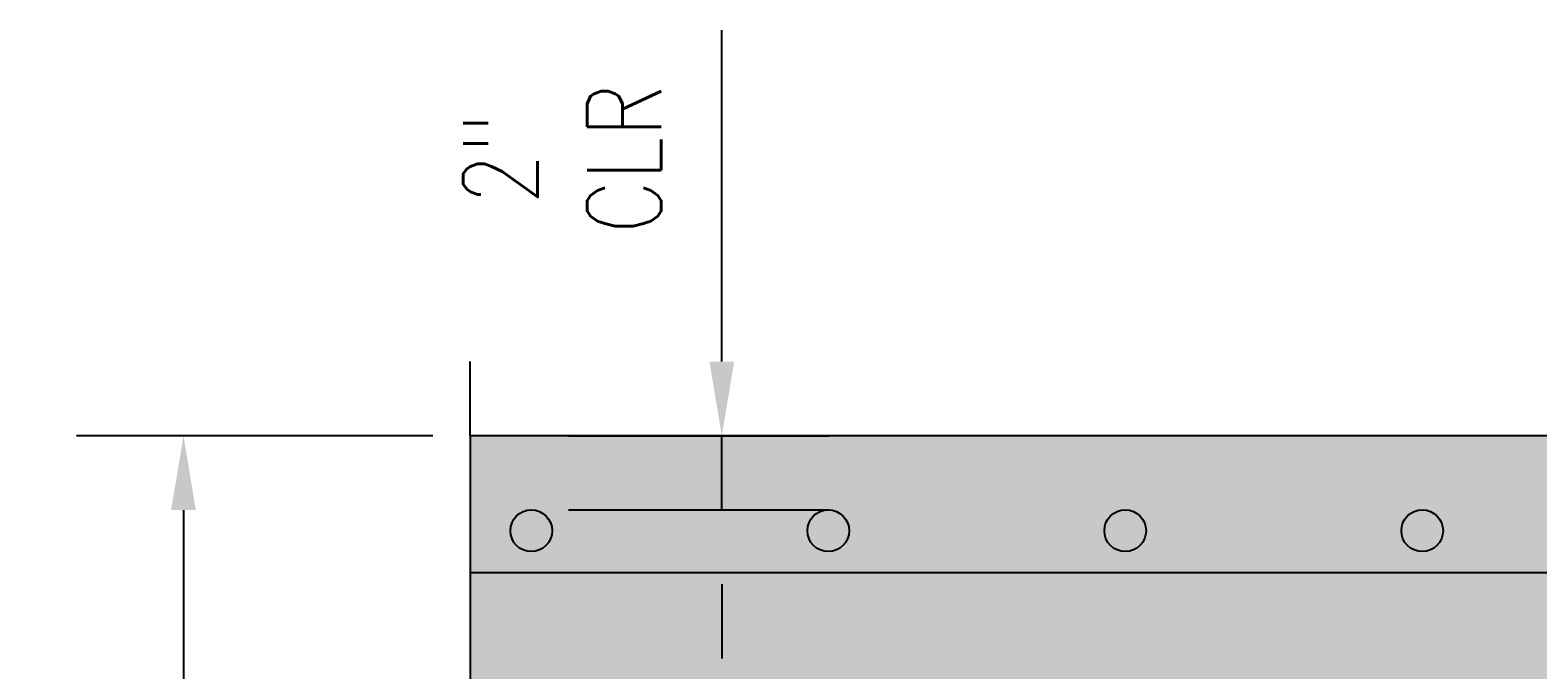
# Model space of a CAD drawing. Header units: inches. Extents: x 870 to 1996, y -84 to 460.
# Tile 3 of 20: x 887 to 928, y -5 to 12. Entities that reach past the tile are written whole.
import ezdxf

# ---------------------------------------------------------------- set-up
doc = ezdxf.new("R2010")
doc.units = ezdxf.units.IN
doc.header["$MEASUREMENT"] = 0
for name, color, linetype in [('A-DETL', 3, 'Continuous'), ('A-DETL-THIN', 1, 'Continuous'), ('A-DETL-WIDE', 5, 'Continuous'), ('A-FLOR', 173, 'Continuous'), ('S-ANNO-DIMS', 1, 'Continuous')]:
    doc.layers.add(name, color=color, linetype=linetype)
doc.layers.add('A-WALL-PATT', color=9, linetype='Continuous', true_color=0x808080)
doc.styles.add('Annotative', font='romans.shx', dxfattribs={"width": 0.8, "height": 0.125})
doc.dimstyles.new('Annotative', dxfattribs={"dimscale": 0, "dimtxt": 0.125, "dimasz": 0.125, "dimexe": 0.18, "dimexo": 0.0625, "dimgap": 0.09, "dimtad": 1, "dimdec": 3, "dimzin": 3, "dimdsep": 46, "dimlunit": 4, "dimtxsty": 'Annotative', "dimcen": 0.09, "dimclrt": 2, "dimazin": 2, "dimtfac": 1, "dimtdec": 3, "dimtmove": 0, "dimatfit": 0, "dimfxl": 1, "dimtfill": 1, "dimfrac": 2, "dimtolj": 1, "dimtzin": 0, "dimarcsym": 0})

# ---------------------------------------------------------------- blocks, each defined once
blk = doc.blocks.new('Reinforcing Bar Section_USACE - __9-1453024-SECTION')
h = blk.add_hatch(color=256)
h.dxf.hatch_style = 1
h.paths.add_polyline_path([(-1525.526, -0.129, 1), (-1526.651, -0.129, 1)])
blk.add_circle((-1526.088, -0.129), 0.562)
blk = doc.blocks.new('*U25')
for p, q in [((0.5, 1), (-0.5, -1)), ((1, 0), (0.5, 1)), ((-15, 0), (-17, 0)), ((-15, 0), (-1, 0)), ((-0.5, -1), (-1, 0)), ((15, 0), (1, 0)), ((15, 0), (17, 0))]:
    blk.add_line(p, q)
blk = doc.blocks.new('*D46')
at = {"layer": 'S-ANNO-DIMS', "color": 0, "lineweight": -2, "transparency": 16777216}
for p, q in [((905.755, 3.5), (905.755, 12.418)), ((901.622, 1.5), (908.635, 1.5)), ((905.755, -0.491), (905.755, 1.5)), ((901.622, -0.491), (908.635, -0.491)), ((905.755, -2.491), (905.755, -4.491))]:
    blk.add_line(p, q, dxfattribs=at)
at = {"layer": 'S-ANNO-DIMS', "color": 0, "transparency": 16777216}
for points in [[(905.421, 3.5), (906.088, 3.5), (905.755, 1.5)], [(905.421, -2.491), (906.088, -2.491), (905.755, -0.491)]]:
    blk.add_solid(points, dxfattribs=at)
at = {"layer": 'S-ANNO-DIMS', "color": 2, "transparency": 16777216, "insert": (901.458, 8.959), "char_height": 2, "attachment_point": 5, "rotation": 90, "style": 'Annotative', "bg_fill": 3, "box_fill_scale": 1.25, "bg_fill_color": 256, "bg_fill_true_color": 13158600, "bg_fill_transparency": 0}
blk.add_mtext('\\A1;2"\\PCLR', dxfattribs=at)
blk = doc.blocks.new('*D85')
at = {"layer": 'S-ANNO-DIMS', "color": 0, "lineweight": -2, "transparency": 16777216}
for p, q in [((897.974, 1.5), (888.375, 1.5)), ((891.255, -0.5), (891.255, -26.5)), ((897.974, -28.5), (888.375, -28.5))]:
    blk.add_line(p, q, dxfattribs=at)
at = {"layer": 'S-ANNO-DIMS', "color": 0, "transparency": 16777216}
for points in [[(890.921, -0.5), (891.588, -0.5), (891.255, 1.5)], [(890.921, -26.5), (891.588, -26.5), (891.255, -28.5)]]:
    blk.add_solid(points, dxfattribs=at)
at = {"layer": 'S-ANNO-DIMS', "color": 2, "transparency": 16777216, "insert": (888.624, -13.5), "char_height": 2, "attachment_point": 5, "rotation": 90, "style": 'Annotative', "bg_fill": 3, "box_fill_scale": 1.25, "bg_fill_color": 256, "bg_fill_true_color": 13158600, "bg_fill_transparency": 0}
blk.add_mtext('\\A1;2\'-6"', dxfattribs=at)

msp = doc.modelspace()

# ---------------------------------------------------------------- hatches: boundary and pattern name
at = {"layer": 'A-WALL-PATT', "lineweight": -3}
h = msp.add_hatch(dxfattribs=at)
h.set_pattern_fill('AR-CONC', color=8, style=0)
h.set_pattern_definition([(50, (0, 0), (7.172602, -0.62752), [0.75, -8.25]), (355, (0, 0), (-1.387513, 7.52192), [0.6, -6.6]), (100.45144, (0.598, -0.052), (5.78509, 6.8944), [0.6374, -7.01142]), (46.1842, (0, 2), (10.67241, -1.65519), [1.125, -12.375]), (96.6356, (0.889, 1.862), (9.34662, 9.74119), [0.9561, -10.51714]), (351.1842, (0, 2), (9.34662, 9.74119), [0.9, -9.9]), (21, (1, 1.5), (5.96907, -4.02619), [0.75, -8.25]), (326, (1, 1.5), (2.433153, 7.2515), [0.6, -6.6]), (71.45144, (1.4974, 1.1645), (8.402224, 3.22531), [0.6374, -7.01142]), (37.5, (0, 0), (0.1215986, 3.3289385), [0, -6.52, 0, -6.7, 0, -6.625]), (7.5, (0, 0), (2.630695, 3.944117), [0, -3.82, 0, -6.37, 0, -2.525]), (327.5, (-2.23, 0), (5.3382244, -0.225549), [0, -2.5, 0, -7.8, 0, -10.35]), (317.5, (-3.23, 0), (5.831862, 1.00105), [0, -3.25, 0, -5.18, 0, -7.35])])
h.paths.add_polyline_path([(1077.0951, -52.5004), (1101.0951, -28.5004), (1150.1995, -28.5004), (1150.1995, -14.5002), (1151.1995, -14.0002), (1149.1995, -13.0002), (1150.1995, -12.5002), (1150.1995, 1.5), (1020.0774, 1.5), (1018.9898, 1.1405), (1018.4594, 1.6709), (1017.9291, 1.1405), (1016.5696, 1.7745), (1014.6903, 1.0904), (1014.4035, 1.5), (1013.4066, 1.1372), (1012.7384, 1.6978), (1012.2101, 1.3278), (1011.5739, 1.9641), (1009.2246, 1.109), (1007.8151, 1.622), (1006.6405, 1.1945), (1005.2309, 1.7076), (1004.0235, 1.384), (1003.67, 1.7376), (1002.7637, 1.315), (1002.3198, 1.7588), (1001.3539, 1.5), (1000.5661, 2.0516), (999.6823, 1.1677), (998.3228, 1.8016), (997.7925, 1.2713), (996.088, 1.668), (995.1817, 1.2454), (994.0488, 1.7737), (992.4818, 1.383), (991.8323, 1.758), (991.2179, 1.3278), (990.5684, 1.7028), (989.954, 1.2726), (989.5238, 1.887), (987.9718, 1.5), (986.2932, 1.8907), (984.0774, 1.5), (898.9738, 1.5), (898.9738, -12.5002), (897.9738, -13.0002), (899.9738, -14.0002), (898.9738, -14.5002), (898.9738, -28.5004), (903.0596, -28.5004), (927.0774, -52.5004)])

# ---------------------------------------------------------------- linework, layer by layer
at = {"layer": 'A-DETL-WIDE', "lineweight": -3}
msp.add_line((898.9738, -2.1765), (1150.1995, -2.1765), dxfattribs=at)
at = {"layer": 'A-FLOR'}
msp.add_line((984.0774, 1.5), (898.9738, 1.5), dxfattribs=at)

# ---------------------------------------------------------------- block references
at = {"layer": 'A-DETL', "lineweight": -3}
for p in [(2426.7096, -0.9245), (2434.7096, -0.9245), (2442.7096, -0.9245), (2450.7096, -0.9245)]:
    msp.add_blockref('Reinforcing Bar Section_USACE - __9-1453024-SECTION', p, dxfattribs=at)
at = {"layer": 'A-DETL-THIN', "rotation": 270}
msp.add_blockref('*U25', (898.9738, -13.5002), dxfattribs=at)

# ---------------------------------------------------------------- next in the draw order: dimensions: what is measured, and where the dimension line sits
at = {"layer": 'S-ANNO-DIMS'}
dim = msp.add_linear_dim(base=(905.7548, 1.5), p1=(900.6215, -0.4911), p2=(900.6215, 1.5), angle=90, text='<>\\PCLR', dimstyle='Annotative', override={"dimpost": '\\X'}, dxfattribs=at)
dim.commit()
dim.dimension.update_dxf_attribs({"geometry": '*D46', "text_midpoint": (901.4577, 8.959)})

# ---------------------------------------------------------------- next in the draw order: dimensions: what is measured, and where the dimension line sits
dim = msp.add_linear_dim(base=(891.2546, -28.5004), p1=(898.9738, 1.5), p2=(898.9738, -28.5004), angle=90, dimstyle='Annotative', override={"dimpost": '\\X'}, dxfattribs=at)
dim.commit()
dim.dimension.update_dxf_attribs({"geometry": '*D85', "text_midpoint": (888.6241, -13.5002)})

doc.saveas('drawing.dxf')
